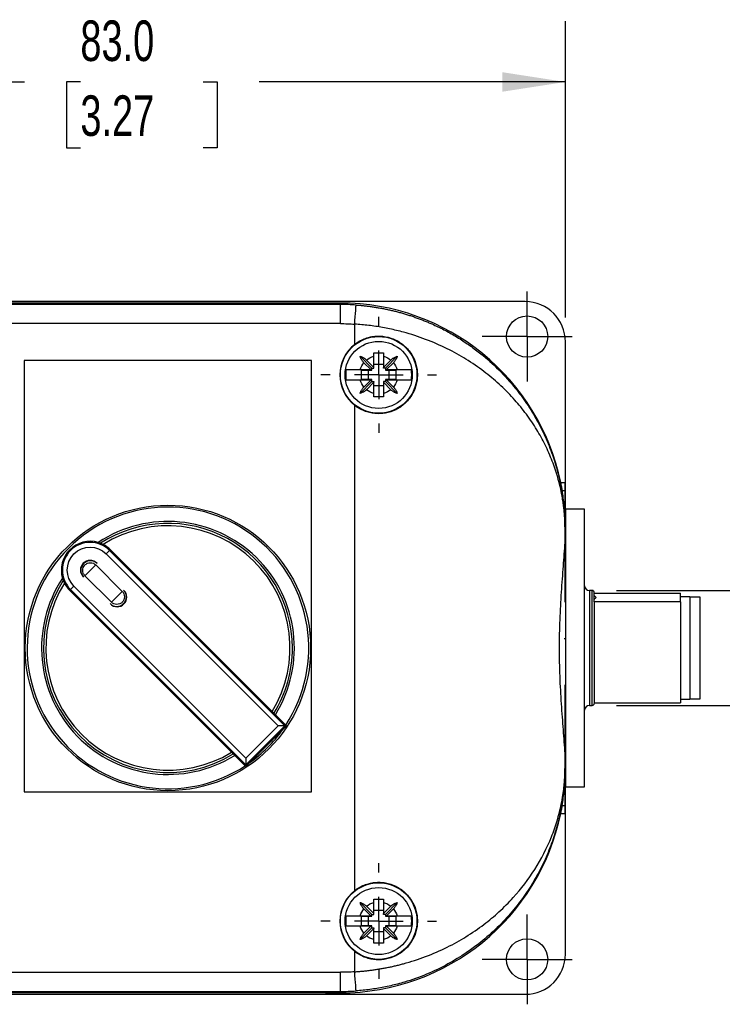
# Model space of a CAD drawing. Header units: millimetres. Extents: x 13 to 546, y 13 to 419.
# Tile 3 of 9: x 85 to 158, y 129 to 232. Entities that reach past the tile are written whole.
import ezdxf

# ---------------------------------------------------------------- set-up
doc = ezdxf.new("R2010")
doc.units = ezdxf.units.MM
doc.header["$LTSCALE"] = 2
doc.linetypes.add('SLD-Center', pattern=[19.05, 15.24, -1.27, 1.27, -1.27])
doc.linetypes.add('SLD-Solid', pattern=[0])
doc.layers.add('CENTER', color=40, linetype='SLD-Center')
doc.layers.add('DIMENSIONS', color=140, linetype='SLD-Solid', lineweight=25)
doc.styles.add('SLDTEXTSTYLE0', font='TXT', dxfattribs={"width": 0.7})
doc.dimstyles.new('SLDDIMSTYLE0', dxfattribs={"dimtxt": 4.316016, "dimasz": 6.604, "dimexe": 0, "dimexo": 0.0625, "dimgap": 1.079004, "dimtad": 0, "dimtih": 1, "dimtoh": 1, "dimrnd": 1e-09, "dimzin": 4, "dimdsep": 46, "dimtxsty": 'SLDTEXTSTYLE0', "dimsah": 1, "dimcen": 0.09, "dimadec": 0, "dimazin": 1, "dimtfac": 1, "dimtofl": 0, "dimtmove": 0, "dimatfit": 3, "dimfxl": 0, "dimfrac": 2, "dimtolj": 1, "dimtzin": 12, "dimarcsym": 0})
doc.dimstyles.new('SLDDIMSTYLE2', dxfattribs={"dimtxt": 4.316016, "dimasz": 6.604, "dimexe": 0, "dimexo": 0.0625, "dimgap": 1.079004, "dimtad": 0, "dimtih": 1, "dimtoh": 1, "dimrnd": 1e-09, "dimzin": 12, "dimdsep": 46, "dimtxsty": 'SLDTEXTSTYLE0', "dimsah": 1, "dimcen": 0.09, "dimadec": 0, "dimazin": 3, "dimtfac": 1, "dimtmove": 0, "dimatfit": 0, "dimfxl": 0, "dimfrac": 2, "dimtolj": 1, "dimtzin": 12, "dimarcsym": 0})

# ---------------------------------------------------------------- blocks, each defined once
blk = doc.blocks.new('_D')
at = {"layer": 'DIMENSIONS'}
for p, q in [((58.59, 200.96), (58.59, 231.89)), ((141.59, 200.96), (141.59, 231.89)), ((58.59, 225.54), (85.11, 225.54)), ((90.95, 225.54), (89.51, 225.54)), ((89.51, 225.54), (89.51, 218.68)), ((103.78, 225.54), (105.23, 225.54)), ((105.23, 225.54), (105.23, 218.68)), ((141.59, 225.54), (109.63, 225.54)), ((89.51, 218.68), (90.95, 218.68)), ((105.23, 218.68), (103.78, 218.68))]:
    blk.add_line(p, q, dxfattribs=at)
for points in [[(58.59, 225.54), (65.2, 224.52), (65.2, 226.56)], [(141.59, 225.54), (134.99, 226.56), (134.99, 224.52)]]:
    blk.add_solid(points, dxfattribs=at)
at = {"layer": 'DIMENSIONS', "char_height": 4.233, "attachment_point": 1, "style": 'SLDTEXTSTYLE0'}
for s, insert in [('83.0', (90.95, 231.96)), ('3.27', (90.95, 224.14))]:
    blk.add_mtext(s, dxfattribs=dict(at, insert=insert))
blk = doc.blocks.new('_D_2')
at = {"layer": 'DIMENSIONS'}
for p, q in [((168.26, 172.47), (168.26, 185.17)), ((146.93, 172.47), (174.61, 172.47)), ((146.93, 160.47), (174.61, 160.47)), ((168.26, 144.77), (168.26, 160.47)), ((180.96, 144.77), (168.26, 144.77))]:
    blk.add_line(p, q, dxfattribs=at)
for points in [[(168.26, 172.47), (169.28, 179.08), (167.24, 179.08)], [(168.26, 160.47), (167.24, 153.87), (169.28, 153.87)]]:
    blk.add_solid(points, dxfattribs=at)
at = {"layer": 'DIMENSIONS', "char_height": 4.233, "attachment_point": 1, "style": 'SLDTEXTSTYLE0'}
for s, insert in [('M12-1.0', (183.86, 150.23)), ('THREAD', (184.01, 143.37))]:
    blk.add_mtext(s, dxfattribs=dict(at, insert=insert))
blk = doc.blocks.new('SW_CENTERMARKSYMBOL_0')
at = {"layer": 'CENTER', "color": 0}
for p, q in [((0, 2.54), (0, 4.69)), ((0, 0), (0, 2.54)), ((-2.54, 0), (-4.69, 0)), ((0, 0), (-2.54, 0)), ((0, 0), (0, -2.54)), ((0, 0), (2.54, 0)), ((2.54, 0), (4.69, 0)), ((0, -2.54), (0, -4.69))]:
    blk.add_line(p, q, dxfattribs=at)
blk = doc.blocks.new('SW_CENTERMARKSYMBOL_3')
at = {"layer": 'CENTER', "color": 0}
for p, q in [((0, 2.54), (0, 4.69)), ((0, 0), (0, 2.54)), ((-2.54, 0), (-4.69, 0)), ((0, 0), (-2.54, 0)), ((0, 0), (0, -2.54)), ((0, 0), (2.54, 0)), ((2.54, 0), (4.69, 0)), ((0, -2.54), (0, -4.69))]:
    blk.add_line(p, q, dxfattribs=at)
blk = doc.blocks.new('SW_CENTERMARKSYMBOL_5')
at = {"layer": 'CENTER', "color": 0}
for p, q in [((0, 5.08), (0, 6.04)), ((0, 0), (0, 2.54)), ((-5.08, 0), (-6.04, 0)), ((0, 0), (-2.54, 0)), ((0, 0), (0, -2.54)), ((0, 0), (2.54, 0)), ((5.08, 0), (6.04, 0)), ((0, -5.08), (0, -6.04))]:
    blk.add_line(p, q, dxfattribs=at)
blk = doc.blocks.new('SW_CENTERMARKSYMBOL_6')
at = {"layer": 'CENTER', "color": 0}
for p, q in [((0, 5.08), (0, 6.04)), ((0, 0), (0, 2.54)), ((-5.08, 0), (-6.04, 0)), ((0, 0), (-2.54, 0)), ((0, 0), (0, -2.54)), ((0, 0), (2.54, 0)), ((5.08, 0), (6.04, 0)), ((0, -5.08), (0, -6.04))]:
    blk.add_line(p, q, dxfattribs=at)

msp = doc.modelspace()

# ---------------------------------------------------------------- linework, layer by layer
for p, q in [((89.093, 202.618), (62.793, 202.618)), ((116.531, 202.471), (83.654, 202.471)), ((89.093, 202.616), (89.093, 202.618)), ((111.093, 202.616), (89.093, 202.616)), ((111.093, 202.618), (111.093, 202.616)), ((137.393, 202.618), (111.093, 202.618)), ((117.353, 202.471), (116.531, 202.471)), ((116.531, 202.471), (116.531, 202.468)), ((117.353, 202.471), (118.093, 202.471)), ((118.093, 202.471), (117.353, 202.471)), ((118.093, 202.32), (118.093, 202.471)), ((118.093, 202.32), (82.093, 202.32)), ((118.093, 200.32), (118.093, 202.32)), ((118.093, 200.32), (82.093, 200.32)), ((119.593, 198.157), (119.593, 200.267)), ((141.593, 181.342), (141.593, 198.418)), ((85.093, 196.471), (85.093, 151.471)), ((115.093, 196.471), (85.093, 196.471)), ((115.093, 151.471), (115.093, 196.471)), ((121.393, 195.671), (120.156, 196.908)), ((120.823, 196.516), (121.593, 195.746)), ((121.593, 195.746), (121.593, 196.908)), ((122.593, 196.908), (122.593, 195.746)), ((122.593, 195.746), (123.363, 196.516)), ((122.793, 195.671), (124.029, 196.908)), ((120.17, 195.521), (121.268, 195.521)), ((120.293, 195.471), (121.393, 195.471)), ((120.293, 194.471), (120.293, 195.471)), ((121.268, 195.521), (120.548, 196.241)), ((120.993, 195.471), (120.993, 194.471)), ((121.268, 195.521), (121.393, 195.521)), ((121.393, 195.671), (121.593, 195.671)), ((121.393, 195.521), (121.393, 195.671)), ((121.393, 195.471), (121.393, 195.521)), ((122.593, 196.071), (121.593, 196.071)), ((121.593, 195.671), (121.593, 195.746)), ((122.593, 195.671), (122.593, 195.746)), ((122.793, 195.671), (122.593, 195.671)), ((122.793, 195.671), (122.793, 195.521)), ((122.918, 195.521), (122.793, 195.521)), ((122.793, 195.521), (122.793, 195.471)), ((122.793, 195.471), (123.892, 195.471)), ((123.638, 196.241), (122.918, 195.521)), ((122.918, 195.521), (124.016, 195.521)), ((123.193, 194.471), (123.193, 195.471)), ((123.892, 195.471), (123.892, 194.471)), ((121.393, 194.271), (120.156, 193.035)), ((121.268, 194.421), (120.17, 194.421)), ((121.393, 194.471), (120.293, 194.471)), ((120.548, 193.701), (121.268, 194.421)), ((121.268, 194.421), (121.393, 194.421)), ((121.393, 194.421), (121.393, 194.471)), ((121.393, 194.271), (121.393, 194.421)), ((121.393, 194.271), (121.593, 194.271)), ((121.593, 194.271), (121.593, 194.196)), ((122.593, 194.271), (122.593, 194.196)), ((122.793, 194.271), (122.593, 194.271)), ((123.892, 194.471), (122.793, 194.471)), ((122.793, 194.471), (122.793, 194.421)), ((122.918, 194.421), (122.793, 194.421)), ((122.793, 194.421), (122.793, 194.271)), ((122.793, 194.271), (124.029, 193.035)), ((122.918, 194.421), (123.638, 193.701)), ((124.016, 194.421), (122.918, 194.421)), ((121.593, 194.196), (120.823, 193.426)), ((121.593, 193.035), (121.593, 194.196)), ((121.593, 193.871), (122.593, 193.871)), ((123.363, 193.426), (122.593, 194.196)), ((122.593, 194.196), (122.593, 193.035)), ((119.593, 141.157), (119.593, 191.786)), ((141.106, 183.732), (141.559, 183.732)), ((141.257, 182.91), (141.558, 182.91)), ((141.559, 178.971), (141.559, 183.732)), ((141.559, 181.342), (141.593, 181.342)), ((141.593, 180.971), (141.593, 181.342)), ((143.593, 180.971), (141.593, 180.971)), ((141.593, 180.971), (141.593, 164.02)), ((143.593, 164.02), (143.593, 180.971)), ((141.546, 177.489), (141.546, 178.971)), ((141.55, 178.971), (141.546, 178.971)), ((141.55, 178.971), (141.557, 178.971)), ((141.55, 177.641), (141.55, 178.971)), ((141.593, 178.928), (141.558, 178.928)), ((141.546, 171.247), (141.546, 177.489)), ((93.646, 176.287), (93.999, 176.641)), ((93.646, 176.287), (111.593, 158.339)), ((93.999, 176.641), (94.082, 176.724)), ((93.999, 176.641), (112.301, 158.339)), ((110.977, 159.83), (94.082, 176.724)), ((92.562, 175.133), (91.431, 174.002)), ((92.562, 175.133), (95.32, 172.376)), ((92.668, 175.31), (92.704, 175.275)), ((91.289, 173.86), (91.254, 173.896)), ((94.189, 171.244), (91.431, 174.002)), ((89.923, 172.565), (90.277, 172.919)), ((108.225, 154.971), (90.277, 172.919)), ((89.84, 172.482), (89.923, 172.565)), ((89.84, 172.482), (106.734, 155.587)), ((108.225, 154.264), (89.923, 172.565)), ((94.189, 171.244), (95.32, 172.376)), ((95.461, 172.517), (95.497, 172.482)), ((144.393, 172.471), (144.093, 172.471)), ((144.093, 172.471), (144.093, 160.471)), ((144.393, 160.471), (144.393, 172.471)), ((144.593, 172.203), (153.593, 172.203)), ((153.593, 171.744), (153.593, 172.203)), ((154.593, 171.821), (153.593, 171.821)), ((153.593, 171.285), (153.593, 171.744)), ((154.593, 171.821), (154.593, 161.121)), ((155.643, 171.771), (154.593, 171.771)), ((155.643, 161.171), (155.643, 171.771)), ((94.082, 171.067), (94.047, 171.103)), ((144.593, 171.285), (144.593, 171.366)), ((144.593, 171.285), (144.593, 160.739)), ((153.593, 171.285), (144.593, 171.285)), ((153.593, 171.285), (153.593, 160.739)), ((141.476, 167.467), (141.593, 167.467)), ((141.593, 164.02), (141.593, 151.971)), ((143.593, 151.971), (143.593, 164.02)), ((141.546, 155.453), (141.546, 162.63)), ((141.593, 161.013), (141.547, 161.013)), ((144.093, 160.471), (144.393, 160.471)), ((144.593, 160.739), (153.593, 160.739)), ((153.593, 161.121), (154.593, 161.121)), ((154.593, 161.171), (155.643, 161.171)), ((110.977, 159.83), (111.304, 159.503)), ((112.39, 158.417), (111.304, 159.503)), ((111.593, 158.339), (108.225, 154.971)), ((108.225, 154.264), (112.301, 158.339)), ((112.301, 158.339), (111.593, 158.339)), ((112.467, 158.339), (112.055, 157.927)), ((112.301, 158.339), (112.467, 158.339)), ((112.467, 158.339), (112.39, 158.417)), ((112.055, 157.927), (108.637, 154.509)), ((107.061, 155.26), (106.734, 155.587)), ((107.061, 155.26), (108.147, 154.174)), ((141.546, 153.971), (141.546, 155.453)), ((141.55, 153.971), (141.55, 155.302)), ((108.147, 154.174), (108.225, 154.097)), ((108.225, 154.971), (108.225, 154.264)), ((108.637, 154.509), (108.225, 154.097)), ((108.225, 154.097), (108.225, 154.264)), ((141.546, 153.971), (141.55, 153.971)), ((141.55, 153.971), (141.557, 153.971)), ((141.559, 149.211), (141.559, 153.946)), ((141.559, 152.908), (141.593, 152.908)), ((85.093, 151.471), (115.093, 151.471)), ((141.559, 151.601), (141.593, 151.601)), ((141.593, 151.971), (143.593, 151.971)), ((141.593, 151.601), (141.593, 151.971)), ((141.593, 134.524), (141.593, 151.601)), ((141.257, 150.033), (141.558, 150.033)), ((141.106, 149.211), (141.559, 149.211)), ((121.393, 138.671), (120.156, 139.908)), ((121.593, 138.746), (121.593, 139.908)), ((122.593, 139.908), (122.593, 138.746)), ((122.793, 138.671), (124.029, 139.908)), ((121.268, 138.521), (120.548, 139.241)), ((120.823, 139.516), (121.593, 138.746)), ((122.593, 139.071), (121.593, 139.071)), ((121.593, 138.671), (121.593, 138.746)), ((122.593, 138.746), (123.363, 139.516)), ((122.593, 138.671), (122.593, 138.746)), ((123.638, 139.241), (122.918, 138.521)), ((120.17, 138.521), (121.268, 138.521)), ((120.293, 138.471), (121.393, 138.471)), ((120.293, 137.471), (120.293, 138.471)), ((120.993, 138.471), (120.993, 137.471)), ((121.268, 138.521), (121.393, 138.521)), ((121.393, 138.671), (121.593, 138.671)), ((121.393, 138.521), (121.393, 138.671)), ((121.393, 138.471), (121.393, 138.521)), ((122.793, 138.671), (122.593, 138.671)), ((122.793, 138.671), (122.793, 138.521)), ((122.918, 138.521), (122.793, 138.521)), ((122.793, 138.521), (122.793, 138.471)), ((122.793, 138.471), (123.892, 138.471)), ((122.918, 138.521), (124.016, 138.521)), ((123.193, 137.471), (123.193, 138.471)), ((123.892, 138.471), (123.892, 137.471)), ((121.393, 137.271), (120.156, 136.035)), ((121.268, 137.421), (120.17, 137.421)), ((121.393, 137.471), (120.293, 137.471)), ((120.548, 136.701), (121.268, 137.421)), ((121.593, 137.196), (120.823, 136.426)), ((121.268, 137.421), (121.393, 137.421)), ((121.393, 137.421), (121.393, 137.471)), ((121.393, 137.271), (121.393, 137.421)), ((121.393, 137.271), (121.593, 137.271)), ((121.593, 137.271), (121.593, 137.196)), ((121.593, 136.035), (121.593, 137.196)), ((121.593, 136.871), (122.593, 136.871)), ((122.593, 137.271), (122.593, 137.196)), ((122.793, 137.271), (122.593, 137.271)), ((123.363, 136.426), (122.593, 137.196)), ((122.593, 137.196), (122.593, 136.035)), ((123.892, 137.471), (122.793, 137.471)), ((122.793, 137.471), (122.793, 137.421)), ((122.918, 137.421), (122.793, 137.421)), ((122.793, 137.421), (122.793, 137.271)), ((122.793, 137.271), (124.029, 136.035)), ((122.918, 137.421), (123.638, 136.701)), ((124.016, 137.421), (122.918, 137.421)), ((119.593, 132.675), (119.593, 134.786)), ((82.093, 132.623), (118.093, 132.623)), ((118.093, 130.623), (118.093, 132.623)), ((82.093, 130.623), (118.093, 130.623)), ((118.093, 130.471), (118.093, 130.623)), ((62.793, 130.324), (89.093, 130.324)), ((116.531, 130.471), (83.654, 130.471)), ((89.093, 130.327), (111.093, 130.327)), ((89.093, 130.324), (89.093, 130.327)), ((111.093, 130.327), (111.093, 130.324)), ((111.093, 130.324), (137.393, 130.324)), ((116.531, 130.474), (116.531, 130.471)), ((117.353, 130.471), (116.531, 130.471)), ((118.093, 130.471), (117.353, 130.471)), ((117.353, 130.471), (118.093, 130.471))]:
    msp.add_line(p, q)
for centre, radius in [((137.593, 198.971), 2.15), ((122.093, 194.971), 4), ((122.093, 194.971), 3.5), ((100.093, 166.471), 14.898), ((122.093, 137.971), 4), ((122.093, 137.971), 3.5), ((137.593, 133.971), 2.15)]:
    msp.add_circle(centre, radius)
for centre, radius, start, end in [((118.093, 178.971), 23.5, 11.6872, 90), ((118.093, 178.971), 23.5, 11.6872, 90), ((118.093, 178.971), 23.349, 85.97097, 90), ((122.093, 194.971), 4.049, 128.12415, 231.87585), ((100.093, 166.471), 14.7, 326.77574, 303.22426), ((100.093, 166.471), 13.2, 328.13656, 123.48568), ((100.093, 166.471), 13, 0, 122.8024), ((100.093, 166.471), 12.75, 328.60896, 122.06834), ((91.961, 174.603), 3, 73.56242, 196.43758), ((91.961, 174.603), 2.882, 45, 225), ((91.961, 174.603), 3, 62.99155, 73.56242), ((91.961, 174.603), 3, 45, 62.99155), ((91.961, 174.603), 1, 45, 225), ((91.996, 174.568), 1, 45, 225), ((100.093, 166.471), 13.2, 146.51432, 301.86344), ((91.961, 174.603), 3, 196.43758, 207.00845), ((100.093, 166.471), 13, 147.1976, 301.65764), ((100.093, 166.471), 12.75, 147.93166, 301.39104), ((91.961, 174.603), 3, 207.00845, 225), ((144.093, 172.971), 0.5, 180, 270), ((94.754, 171.81), 1, 225, 45), ((94.79, 171.775), 1, 225, 45), ((144.393, 172.271), 0.2, 0, 90), ((100.093, 166.471), 13, 328.34236, 0), ((144.093, 159.971), 0.5, 90, 180), ((144.393, 160.671), 0.2, 270, 0), ((100.093, 166.471), 14.7, 305.5379, 324.4621), ((118.093, 153.971), 23.5, 270, 348.3128), ((118.093, 153.971), 23.5, 270, 348.3128), ((122.093, 137.971), 4.049, 128.12415, 231.87585), ((118.093, 153.971), 23.349, 270, 274.02903)]:
    msp.add_arc(centre, radius, start, end)
for centre, major_axis, ratio, start_param, end_param in [((100.093, 202.511), (18, 0), 0.0058178, 3.561206, 5.8635719), ((117.353, 202.466), (0.9, 0), 0.0058178, 1.5707963, 2.7219795), ((137.393, 198.418), (0, 4.2), 0.9999831, 4.712389, 6.2831853), ((141.57, 166.471), (0, 18), 0.0016746, 0.4196134, 0.7433818), ((141.557, 183.732), (0, 0.9), 0.0016746, 3.561206, 4.712389), ((141.632, 166.471), (0, 18), 0.0058178, 0.8031488, 0.9013663), ((141.632, 166.471), (0, 18), 0.0058178, 2.2402264, 2.3384438), ((141.57, 166.471), (0, 18), 0.0016746, 2.3982109, 2.7219793), ((141.557, 149.211), (0, 0.9), 0.0016746, 4.712389, 5.8635719), ((137.393, 134.524), (0, -4.2), 0.9999831, 0, 1.5707963), ((100.093, 130.432), (18, 0), 0.0058178, 0.4196134, 2.7219793), ((117.353, 130.476), (0.9, 0), 0.0058178, 3.561206, 4.712389)]:
    msp.add_ellipse(centre, major_axis=major_axis, ratio=ratio, start_param=start_param, end_param=end_param)
for points, knots in [([(119.593, 200.267), (119.63, 200.794), (119.666, 201.3), (119.718, 202.048), (119.733, 202.259), (119.733, 202.262)], [0, 0, 0, 0, 0.5, 0.5, 1, 1, 1, 1]), ([(119.733, 202.262), (119.874, 202.252), (120.156, 202.23), (120.578, 202.189), (121.001, 202.14), (121.423, 202.083), (121.845, 202.018), (122.267, 201.946), (122.688, 201.866), (123.109, 201.777), (123.529, 201.681), (123.948, 201.578), (124.365, 201.466), (124.782, 201.346), (125.197, 201.218), (125.61, 201.083), (126.022, 200.939), (126.432, 200.787), (126.839, 200.628), (127.245, 200.461), (127.942, 200.158), (128.92, 199.686), (130.15, 198.999), (131.352, 198.229), (132.816, 197.16), (134.489, 195.703), (136.101, 193.954), (137.447, 192.171), (138.503, 190.483), (139.422, 188.697), (140.035, 187.21), (140.463, 185.955), (140.77, 184.915), (141.016, 183.896), (141.169, 183.11), (141.264, 182.554), (141.335, 182.083), (141.401, 181.556), (141.452, 181.065), (141.491, 180.605), (141.516, 180.203), (141.531, 179.886), (141.54, 179.64), (141.546, 179.407), (141.55, 179.185), (141.55, 179.041), (141.55, 178.971)], [0, 0, 0, 0, 0.0104363, 0.0208978, 0.0313876, 0.041909, 0.0524653, 0.0630595, 0.0736949, 0.0843745, 0.0951014, 0.1058787, 0.1167094, 0.1275963, 0.1385424, 0.1495506, 0.1606236, 0.1717642, 0.1829752, 0.1942591, 0.2056186, 0.2418948, 0.27925, 0.3177525, 0.3574647, 0.4287469, 0.5052718, 0.5650711, 0.6292074, 0.6877361, 0.752687, 0.7816686, 0.814436, 0.8566383, 0.8822671, 0.8913158, 0.9107891, 0.9274791, 0.9413889, 0.9566354, 0.9694718, 0.9766833, 0.9832849, 0.9893257, 0.9948699, 1, 1, 1, 1]), ([(141.546, 178.971), (141.546, 179.001), (141.546, 179.063), (141.545, 179.156), (141.544, 179.251), (141.542, 179.348), (141.54, 179.447), (141.535, 179.6), (141.527, 179.812), (141.51, 180.135), (141.48, 180.543), (141.432, 181.031), (141.365, 181.568), (141.274, 182.158), (141.145, 182.849), (140.965, 183.638), (140.653, 184.774), (140.155, 186.204), (139.406, 187.854), (138.485, 189.487), (137.415, 191.042), (136.145, 192.57), (134.718, 193.999), (133.073, 195.371), (131.268, 196.614), (129.235, 197.745), (127.051, 198.699), (125.24, 199.286), (123.963, 199.611), (123.239, 199.774), (122.512, 199.915), (121.784, 200.036), (121.054, 200.135), (120.324, 200.214), (119.836, 200.25), (119.593, 200.267)], [0, 0, 0, 0, 0.0022411, 0.0045496, 0.0069396, 0.0094238, 0.0120135, 0.0147188, 0.0217029, 0.0297163, 0.0435261, 0.0601247, 0.0779915, 0.0984366, 0.1214672, 0.1511243, 0.1829747, 0.2445667, 0.3082422, 0.3682554, 0.432194, 0.4925192, 0.556774, 0.6175927, 0.6823191, 0.743825, 0.8088622, 0.8712775, 0.8900495, 0.908671, 0.9271552, 0.9455161, 0.9637676, 0.9819241, 1, 1, 1, 1]), ([(119.593, 198.157), (119.895, 198.394), (120.222, 198.583), (120.751, 198.796), (120.934, 198.856), (121.302, 198.947), (121.487, 198.979), (121.862, 199.018), (122.053, 199.024), (122.432, 199.01), (122.618, 198.99), (123.171, 198.891), (123.535, 198.771), (124.037, 198.526), (124.198, 198.432), (124.507, 198.223), (124.657, 198.107), (125.074, 197.732), (125.314, 197.447), (125.718, 196.805), (125.871, 196.462), (126.029, 195.917), (126.07, 195.728), (126.123, 195.353), (126.136, 195.164), (126.137, 194.786), (126.123, 194.595), (126.07, 194.217), (126.031, 194.032), (125.874, 193.488), (125.717, 193.137), (125.418, 192.661), (125.308, 192.51), (125.067, 192.222), (124.935, 192.086), (124.518, 191.711), (124.208, 191.501), (123.532, 191.17), (123.178, 191.054), (122.622, 190.953), (122.432, 190.933), (122.056, 190.918), (121.868, 190.924), (121.493, 190.962), (121.305, 190.995), (120.935, 191.086), (120.755, 191.145), (120.229, 191.356), (119.895, 191.549), (119.593, 191.786)], [0, 0, 0, 0, 0.0625, 0.0625, 0.09375, 0.09375, 0.125, 0.125, 0.15625, 0.15625, 0.1875, 0.1875, 0.25, 0.25, 0.28125, 0.28125, 0.3125, 0.3125, 0.375, 0.375, 0.4375, 0.4375, 0.46875, 0.46875, 0.5, 0.5, 0.53125, 0.53125, 0.5625, 0.5625, 0.625, 0.625, 0.65625, 0.65625, 0.6875, 0.6875, 0.75, 0.75, 0.8125, 0.8125, 0.84375, 0.84375, 0.875, 0.875, 0.90625, 0.90625, 0.9375, 0.9375, 1, 1, 1, 1]), ([(120.156, 196.908), (120.189, 196.898), (120.254, 196.878), (120.348, 196.841), (120.443, 196.796), (120.539, 196.741), (120.641, 196.672), (120.737, 196.598), (120.796, 196.542), (120.823, 196.516)], [0, 0, 0, 0, 0.14135479, 0.27503763, 0.40141068, 0.54892215, 0.70071355, 0.86172938, 1, 1, 1, 1]), ([(120.548, 196.241), (120.532, 196.258), (120.498, 196.293), (120.448, 196.352), (120.391, 196.425), (120.332, 196.511), (120.267, 196.621), (120.204, 196.754), (120.173, 196.854), (120.156, 196.908)], [0, 0, 0, 0, 0.0855881, 0.1804197, 0.2847348, 0.429237, 0.5716383, 0.7731143, 1, 1, 1, 1]), ([(121.593, 197.265), (121.677, 197.266), (121.844, 197.269), (122.093, 197.269), (122.342, 197.269), (122.509, 197.266), (122.593, 197.265)], [0, 0, 0, 0, 0.2525997, 0.5, 0.7474003, 1, 1, 1, 1]), ([(121.593, 196.908), (121.593, 196.946), (121.593, 197.025), (121.593, 197.144), (121.593, 197.224), (121.593, 197.265)], [0, 0, 0, 0, 0.320324, 0.6536711, 1, 1, 1, 1]), ([(122.593, 197.265), (122.593, 197.224), (122.593, 197.144), (122.593, 197.025), (122.593, 196.946), (122.593, 196.908)], [0, 0, 0, 0, 0.3463289, 0.679676, 1, 1, 1, 1]), ([(123.363, 196.516), (123.38, 196.532), (123.415, 196.566), (123.473, 196.616), (123.546, 196.673), (123.632, 196.732), (123.743, 196.797), (123.876, 196.86), (123.976, 196.891), (124.029, 196.908)], [0, 0, 0, 0, 0.0855881, 0.1804197, 0.2847348, 0.429237, 0.5716383, 0.7731143, 1, 1, 1, 1]), ([(124.029, 196.908), (124.019, 196.875), (124, 196.81), (123.962, 196.716), (123.918, 196.622), (123.863, 196.525), (123.794, 196.423), (123.719, 196.327), (123.664, 196.268), (123.638, 196.241)], [0, 0, 0, 0, 0.1413548, 0.2750376, 0.4014107, 0.5489222, 0.7007136, 0.8617294, 1, 1, 1, 1]), ([(118.691, 195.521), (118.683, 195.46), (118.665, 195.339), (118.65, 195.155), (118.648, 195.033), (118.647, 194.971)], [0, 0, 0, 0, 0.3334924, 0.6665076, 1, 1, 1, 1]), ([(118.691, 195.521), (118.703, 195.521), (118.727, 195.521), (118.774, 195.521), (118.827, 195.521), (118.887, 195.521), (118.953, 195.521), (119.024, 195.521), (119.1, 195.521), (119.178, 195.521), (119.26, 195.521), (119.343, 195.521), (119.428, 195.522), (119.513, 195.522), (119.599, 195.522), (119.684, 195.522), (119.769, 195.522), (119.852, 195.521), (119.935, 195.521), (120.015, 195.521), (120.093, 195.521), (120.145, 195.521), (120.17, 195.521)], [0, 0, 0, 0, 0.0616545, 0.1220566, 0.1812143, 0.239135, 0.295825, 0.3512897, 0.4055334, 0.4585593, 0.5103697, 0.5609658, 0.6103481, 0.6585164, 0.7054699, 0.7512072, 0.7957269, 0.8390271, 0.8811061, 0.9219621, 0.9615938, 1, 1, 1, 1]), ([(124.016, 195.521), (124.058, 195.521), (124.146, 195.521), (124.28, 195.521), (124.419, 195.522), (124.56, 195.522), (124.703, 195.522), (124.845, 195.521), (124.983, 195.521), (125.114, 195.521), (125.235, 195.521), (125.342, 195.521), (125.433, 195.521), (125.474, 195.521), (125.494, 195.521)], [0, 0, 0, 0, 0.0647019, 0.1328049, 0.204302, 0.2791849, 0.3574456, 0.4390781, 0.52408, 0.6124546, 0.704212, 0.7993701, 0.897955, 1, 1, 1, 1]), ([(125.494, 194.421), (125.503, 194.482), (125.521, 194.604), (125.535, 194.788), (125.541, 194.971), (125.535, 195.155), (125.521, 195.338), (125.503, 195.46), (125.494, 195.521)], [0, 0, 0, 0, 0.167466, 0.3339736, 0.5, 0.6660264, 0.832534, 1, 1, 1, 1]), ([(118.647, 194.971), (118.648, 194.91), (118.65, 194.787), (118.665, 194.603), (118.683, 194.482), (118.691, 194.421)], [0, 0, 0, 0, 0.3334924, 0.6665076, 1, 1, 1, 1]), ([(120.17, 194.421), (120.127, 194.421), (120.04, 194.421), (119.906, 194.421), (119.767, 194.421), (119.626, 194.421), (119.483, 194.421), (119.341, 194.421), (119.203, 194.421), (119.072, 194.421), (118.951, 194.421), (118.844, 194.421), (118.753, 194.421), (118.712, 194.421), (118.691, 194.421)], [0, 0, 0, 0, 0.0647019, 0.1328049, 0.204302, 0.2791849, 0.3574456, 0.4390781, 0.52408, 0.6124546, 0.704212, 0.7993701, 0.897955, 1, 1, 1, 1]), ([(125.494, 194.421), (125.482, 194.421), (125.459, 194.421), (125.412, 194.421), (125.359, 194.421), (125.298, 194.421), (125.232, 194.421), (125.161, 194.421), (125.086, 194.421), (125.007, 194.421), (124.926, 194.421), (124.843, 194.421), (124.758, 194.421), (124.673, 194.421), (124.587, 194.421), (124.501, 194.421), (124.417, 194.421), (124.333, 194.421), (124.251, 194.421), (124.171, 194.421), (124.093, 194.421), (124.041, 194.421), (124.016, 194.421)], [0, 0, 0, 0, 0.0616545, 0.1220566, 0.1812143, 0.239135, 0.295825, 0.3512897, 0.4055334, 0.4585593, 0.5103697, 0.5609658, 0.6103481, 0.6585164, 0.7054699, 0.7512072, 0.7957269, 0.8390271, 0.8811061, 0.9219621, 0.9615938, 1, 1, 1, 1]), ([(120.156, 193.035), (120.166, 193.068), (120.186, 193.132), (120.223, 193.226), (120.268, 193.321), (120.323, 193.418), (120.392, 193.519), (120.466, 193.615), (120.522, 193.674), (120.548, 193.701)], [0, 0, 0, 0, 0.1413548, 0.2750376, 0.4014107, 0.5489222, 0.7007136, 0.8617294, 1, 1, 1, 1]), ([(120.823, 193.426), (120.806, 193.41), (120.771, 193.376), (120.712, 193.326), (120.639, 193.27), (120.554, 193.211), (120.443, 193.146), (120.31, 193.083), (120.21, 193.051), (120.156, 193.035)], [0, 0, 0, 0, 0.0855881, 0.1804197, 0.2847348, 0.429237, 0.5716383, 0.7731143, 1, 1, 1, 1]), ([(124.029, 193.035), (123.996, 193.045), (123.932, 193.064), (123.838, 193.102), (123.743, 193.146), (123.646, 193.201), (123.545, 193.27), (123.449, 193.345), (123.39, 193.4), (123.363, 193.426)], [0, 0, 0, 0, 0.1413548, 0.2750376, 0.4014107, 0.5489222, 0.7007136, 0.8617294, 1, 1, 1, 1]), ([(123.638, 193.701), (123.654, 193.685), (123.688, 193.649), (123.738, 193.591), (123.794, 193.518), (123.854, 193.432), (123.918, 193.321), (123.981, 193.189), (124.013, 193.088), (124.029, 193.035)], [0, 0, 0, 0, 0.0855881, 0.1804197, 0.2847348, 0.429237, 0.5716383, 0.7731143, 1, 1, 1, 1]), ([(121.593, 192.678), (121.593, 192.719), (121.593, 192.798), (121.593, 192.918), (121.593, 192.996), (121.593, 193.035)], [0, 0, 0, 0, 0.3463289, 0.679676, 1, 1, 1, 1]), ([(122.593, 192.678), (122.509, 192.676), (122.342, 192.674), (122.093, 192.673), (121.844, 192.674), (121.677, 192.676), (121.593, 192.678)], [0, 0, 0, 0, 0.2525997, 0.5, 0.7474003, 1, 1, 1, 1]), ([(122.593, 193.035), (122.593, 192.996), (122.593, 192.918), (122.593, 192.798), (122.593, 192.719), (122.593, 192.678)], [0, 0, 0, 0, 0.320324, 0.6536711, 1, 1, 1, 1]), ([(141.257, 182.91), (141.246, 182.981), (141.227, 183.099), (141.174, 183.388), (141.141, 183.559), (141.106, 183.732)], [0, 0, 0, 0, 0.5, 0.5, 1, 1, 1, 1]), ([(141.557, 178.971), (141.562, 179.811), (141.523, 180.556), (141.408, 181.868), (141.332, 182.436), (141.257, 182.91)], [0, 0, 0, 0, 0.5, 0.5, 1, 1, 1, 1]), ([(141.573, 180.524), (141.575, 180.588), (141.581, 180.925), (141.588, 181.156), (141.593, 181.342)], [0, 0, 0, 0, 0.1921849, 1, 1, 1, 1]), ([(90.277, 172.919), (89.347, 173.848), (89.347, 175.358), (91.206, 177.217), (92.716, 177.217), (93.646, 176.287)], [0, 0, 0, 0, 0.5, 0.5, 1, 1, 1, 1]), ([(141.546, 155.453), (141.506, 156.242), (141.446, 157.07), (141.316, 158.8), (141.245, 159.702), (141.151, 161.115), (141.121, 161.591), (141.069, 162.548), (141.046, 163.03), (140.99, 164.485), (140.97, 165.468), (140.969, 166.962), (140.974, 167.461), (140.994, 168.447), (141.009, 168.936), (141.065, 170.392), (141.119, 171.348), (141.213, 172.759), (141.247, 173.223), (141.314, 174.129), (141.348, 174.572), (141.446, 175.872), (141.506, 176.7), (141.546, 177.489)], [0, 0, 0, 0, 0.125, 0.125, 0.25, 0.25, 0.3125, 0.3125, 0.375, 0.375, 0.5, 0.5, 0.5625, 0.5625, 0.625, 0.625, 0.75, 0.75, 0.8125, 0.8125, 0.875, 0.875, 1, 1, 1, 1]), ([(141.546, 155.453), (141.506, 156.242), (141.446, 157.07), (141.316, 158.8), (141.245, 159.702), (141.151, 161.115), (141.121, 161.591), (141.069, 162.548), (141.046, 163.03), (140.99, 164.485), (140.97, 165.468), (140.969, 166.962), (140.974, 167.461), (140.994, 168.447), (141.009, 168.936), (141.065, 170.392), (141.119, 171.348), (141.213, 172.759), (141.247, 173.223), (141.314, 174.129), (141.348, 174.572), (141.446, 175.872), (141.506, 176.7), (141.546, 177.489)], [0, 0, 0, 0, 0.125, 0.125, 0.25, 0.25, 0.3125, 0.3125, 0.375, 0.375, 0.5, 0.5, 0.5625, 0.5625, 0.625, 0.625, 0.75, 0.75, 0.8125, 0.8125, 0.875, 0.875, 1, 1, 1, 1]), ([(91.431, 174.002), (91.356, 174.077), (91.297, 174.165), (91.217, 174.358), (91.196, 174.463), (91.196, 174.776), (91.283, 174.985), (91.504, 175.207), (91.593, 175.266), (91.786, 175.347), (91.89, 175.368), (92.207, 175.368), (92.413, 175.283), (92.562, 175.133)], [0, 0, 0, 0, 0.125, 0.125, 0.25, 0.25, 0.5, 0.5, 0.625, 0.625, 0.75, 0.75, 1, 1, 1, 1]), ([(95.32, 172.376), (95.395, 172.301), (95.453, 172.213), (95.533, 172.019), (95.554, 171.914), (95.554, 171.601), (95.468, 171.392), (95.247, 171.171), (95.158, 171.111), (94.964, 171.031), (94.86, 171.01), (94.544, 171.01), (94.338, 171.095), (94.189, 171.244)], [0, 0, 0, 0, 0.125, 0.125, 0.25, 0.25, 0.5, 0.5, 0.625, 0.625, 0.75, 0.75, 1, 1, 1, 1]), ([(144.593, 171.366), (144.593, 171.386), (144.593, 171.605), (144.593, 171.936), (144.593, 172.223), (144.593, 172.251), (144.593, 172.265)], [0, 0, 0, 0, 0.0345543, 0.3767653, 0.6996365, 1, 1, 1, 1]), ([(144.593, 171.495), (144.593, 171.537), (144.623, 171.579), (144.698, 171.662), (144.746, 171.703), (144.793, 171.744)], [0, 0, 0, 0, 0.5, 0.5, 1, 1, 1, 1]), ([(144.793, 171.744), (144.792, 171.745), (144.757, 171.776), (144.695, 171.827), (144.655, 171.878), (144.638, 171.899)], [0, 0, 0, 0, 0.01571535, 0.59473036, 1, 1, 1, 1]), ([(119.593, 132.675), (119.735, 132.685), (120.019, 132.705), (120.446, 132.743), (120.872, 132.788), (121.298, 132.84), (121.724, 132.9), (122.149, 132.966), (122.573, 133.04), (122.997, 133.121), (123.419, 133.208), (123.84, 133.303), (124.26, 133.406), (125.333, 133.686), (127.049, 134.243), (129.235, 135.198), (131.268, 136.329), (133.07, 137.567), (134.713, 138.939), (136.584, 140.817), (138.554, 143.405), (139.946, 146.133), (140.652, 148.167), (140.964, 149.305), (141.167, 150.194), (141.322, 151.055), (141.422, 151.813), (141.48, 152.399), (141.509, 152.807), (141.527, 153.131), (141.536, 153.373), (141.542, 153.589), (141.545, 153.783), (141.546, 153.91), (141.546, 153.971)], [0, 0, 0, 0, 0.010558, 0.0211367, 0.0317389, 0.0423676, 0.0530256, 0.0637158, 0.0744408, 0.0852036, 0.0960068, 0.1068532, 0.1177454, 0.1286861, 0.1910142, 0.2562764, 0.3178415, 0.3823375, 0.4429553, 0.5074365, 0.6256772, 0.7552831, 0.8169214, 0.8488479, 0.8784933, 0.9122224, 0.9398628, 0.9564516, 0.9702874, 0.9783056, 0.9852909, 0.9905819, 0.9954529, 1, 1, 1, 1]), ([(141.55, 153.971), (141.55, 153.932), (141.55, 153.853), (141.549, 153.732), (141.547, 153.607), (141.545, 153.478), (141.541, 153.344), (141.537, 153.207), (141.532, 153.065), (141.525, 152.919), (141.511, 152.656), (141.485, 152.256), (141.439, 151.735), (141.374, 151.158), (141.285, 150.513), (141.154, 149.734), (140.972, 148.858), (140.661, 147.615), (140.163, 146.04), (139.417, 144.236), (138.499, 142.452), (137.446, 140.771), (135.734, 138.503), (133.192, 135.943), (129.98, 133.756), (127.146, 132.395), (125.344, 131.752), (124.077, 131.396), (123.358, 131.218), (122.636, 131.064), (121.912, 130.933), (121.187, 130.825), (120.461, 130.738), (119.975, 130.699), (119.733, 130.68)], [0, 0, 0, 0, 0.002874, 0.0058721, 0.0090122, 0.0123098, 0.0157785, 0.0194298, 0.0232735, 0.0273182, 0.0315711, 0.0456974, 0.0626077, 0.0794395, 0.1000064, 0.1243118, 0.155108, 0.1859247, 0.2475266, 0.3130923, 0.3708939, 0.4350469, 0.4950041, 0.6263997, 0.7451341, 0.8102099, 0.8721414, 0.8907932, 0.9092905, 0.9276484, 0.9458823, 0.9640081, 0.9820419, 1, 1, 1, 1]), ([(141.257, 150.033), (141.332, 150.507), (141.408, 151.074), (141.523, 152.386), (141.562, 153.131), (141.557, 153.971)], [0, 0, 0, 0, 0.5, 0.5, 1, 1, 1, 1]), ([(141.593, 151.601), (141.59, 151.716), (141.583, 151.946), (141.575, 152.312), (141.569, 152.637), (141.567, 152.833), (141.565, 152.908)], [0, 0, 0, 0, 0.3511638, 0.7023358, 0.8867225, 1, 1, 1, 1]), ([(141.106, 149.211), (141.141, 149.383), (141.174, 149.553), (141.226, 149.843), (141.246, 149.961), (141.257, 150.033)], [0, 0, 0, 0, 0.5, 0.5, 1, 1, 1, 1]), ([(119.593, 141.157), (119.895, 141.394), (120.222, 141.583), (120.751, 141.796), (120.934, 141.856), (121.302, 141.947), (121.487, 141.979), (121.862, 142.018), (122.053, 142.024), (122.432, 142.01), (122.618, 141.99), (123.171, 141.891), (123.535, 141.771), (124.037, 141.526), (124.198, 141.432), (124.507, 141.223), (124.657, 141.107), (125.074, 140.732), (125.314, 140.447), (125.718, 139.805), (125.871, 139.462), (126.029, 138.917), (126.07, 138.728), (126.123, 138.353), (126.136, 138.164), (126.137, 137.786), (126.123, 137.595), (126.07, 137.217), (126.031, 137.032), (125.874, 136.488), (125.717, 136.137), (125.418, 135.661), (125.308, 135.51), (125.067, 135.222), (124.935, 135.086), (124.518, 134.711), (124.208, 134.501), (123.532, 134.17), (123.178, 134.054), (122.622, 133.953), (122.432, 133.933), (122.056, 133.918), (121.868, 133.924), (121.493, 133.962), (121.305, 133.995), (120.935, 134.086), (120.755, 134.145), (120.229, 134.356), (119.895, 134.549), (119.593, 134.786)], [0, 0, 0, 0, 0.0625, 0.0625, 0.09375, 0.09375, 0.125, 0.125, 0.15625, 0.15625, 0.1875, 0.1875, 0.25, 0.25, 0.28125, 0.28125, 0.3125, 0.3125, 0.375, 0.375, 0.4375, 0.4375, 0.46875, 0.46875, 0.5, 0.5, 0.53125, 0.53125, 0.5625, 0.5625, 0.625, 0.625, 0.65625, 0.65625, 0.6875, 0.6875, 0.75, 0.75, 0.8125, 0.8125, 0.84375, 0.84375, 0.875, 0.875, 0.90625, 0.90625, 0.9375, 0.9375, 1, 1, 1, 1]), ([(120.156, 139.908), (120.189, 139.898), (120.254, 139.878), (120.348, 139.841), (120.443, 139.796), (120.539, 139.741), (120.641, 139.672), (120.737, 139.598), (120.796, 139.542), (120.823, 139.516)], [0, 0, 0, 0, 0.1413548, 0.2750376, 0.4014107, 0.5489222, 0.7007136, 0.8617294, 1, 1, 1, 1]), ([(120.548, 139.241), (120.532, 139.258), (120.498, 139.293), (120.448, 139.352), (120.391, 139.425), (120.332, 139.511), (120.267, 139.621), (120.204, 139.754), (120.173, 139.854), (120.156, 139.908)], [0, 0, 0, 0, 0.0855881, 0.1804197, 0.2847348, 0.429237, 0.5716383, 0.7731143, 1, 1, 1, 1]), ([(121.593, 140.265), (121.677, 140.266), (121.844, 140.269), (122.093, 140.269), (122.342, 140.269), (122.509, 140.266), (122.593, 140.265)], [0, 0, 0, 0, 0.2525997, 0.5, 0.7474003, 1, 1, 1, 1]), ([(121.593, 139.908), (121.593, 139.946), (121.593, 140.025), (121.593, 140.144), (121.593, 140.224), (121.593, 140.265)], [0, 0, 0, 0, 0.32032396, 0.65367108, 1, 1, 1, 1]), ([(122.593, 140.265), (122.593, 140.224), (122.593, 140.144), (122.593, 140.025), (122.593, 139.946), (122.593, 139.908)], [0, 0, 0, 0, 0.34632892, 0.67967604, 1, 1, 1, 1]), ([(123.363, 139.516), (123.38, 139.532), (123.415, 139.566), (123.473, 139.616), (123.546, 139.673), (123.632, 139.732), (123.743, 139.797), (123.876, 139.86), (123.976, 139.891), (124.029, 139.908)], [0, 0, 0, 0, 0.0855881, 0.1804197, 0.2847348, 0.429237, 0.5716383, 0.7731143, 1, 1, 1, 1]), ([(124.029, 139.908), (124.019, 139.875), (124, 139.81), (123.962, 139.716), (123.918, 139.622), (123.863, 139.525), (123.794, 139.423), (123.719, 139.327), (123.664, 139.268), (123.638, 139.241)], [0, 0, 0, 0, 0.1413548, 0.2750376, 0.4014107, 0.5489222, 0.7007136, 0.8617294, 1, 1, 1, 1]), ([(118.691, 138.521), (118.683, 138.46), (118.665, 138.339), (118.65, 138.155), (118.648, 138.033), (118.647, 137.971)], [0, 0, 0, 0, 0.3334924, 0.6665076, 1, 1, 1, 1]), ([(118.647, 137.971), (118.648, 137.91), (118.65, 137.787), (118.665, 137.603), (118.683, 137.482), (118.691, 137.421)], [0, 0, 0, 0, 0.3334924, 0.6665076, 1, 1, 1, 1]), ([(118.691, 138.521), (118.703, 138.521), (118.727, 138.521), (118.774, 138.521), (118.827, 138.521), (118.887, 138.521), (118.953, 138.521), (119.024, 138.521), (119.1, 138.521), (119.178, 138.521), (119.26, 138.521), (119.343, 138.521), (119.428, 138.522), (119.513, 138.522), (119.599, 138.522), (119.684, 138.522), (119.769, 138.522), (119.852, 138.521), (119.935, 138.521), (120.015, 138.521), (120.093, 138.521), (120.145, 138.521), (120.17, 138.521)], [0, 0, 0, 0, 0.0616545, 0.1220566, 0.1812143, 0.239135, 0.295825, 0.3512897, 0.4055334, 0.4585593, 0.5103697, 0.5609658, 0.6103481, 0.6585164, 0.7054699, 0.7512072, 0.7957269, 0.8390271, 0.8811061, 0.9219621, 0.9615938, 1, 1, 1, 1]), ([(124.016, 138.521), (124.058, 138.521), (124.146, 138.521), (124.28, 138.521), (124.419, 138.522), (124.56, 138.522), (124.703, 138.522), (124.845, 138.521), (124.983, 138.521), (125.114, 138.521), (125.235, 138.521), (125.342, 138.521), (125.433, 138.521), (125.474, 138.521), (125.494, 138.521)], [0, 0, 0, 0, 0.0647019, 0.1328049, 0.204302, 0.2791849, 0.3574456, 0.4390781, 0.52408, 0.6124546, 0.704212, 0.7993701, 0.897955, 1, 1, 1, 1]), ([(125.494, 137.421), (125.503, 137.482), (125.521, 137.604), (125.535, 137.788), (125.541, 137.971), (125.535, 138.155), (125.521, 138.338), (125.503, 138.46), (125.494, 138.521)], [0, 0, 0, 0, 0.167466, 0.3339736, 0.5, 0.6660264, 0.832534, 1, 1, 1, 1]), ([(120.17, 137.421), (120.127, 137.421), (120.04, 137.421), (119.906, 137.421), (119.767, 137.421), (119.626, 137.421), (119.483, 137.421), (119.341, 137.421), (119.203, 137.421), (119.072, 137.421), (118.951, 137.421), (118.844, 137.421), (118.753, 137.421), (118.712, 137.421), (118.691, 137.421)], [0, 0, 0, 0, 0.0647019, 0.1328049, 0.204302, 0.2791849, 0.3574456, 0.4390781, 0.52408, 0.6124546, 0.704212, 0.7993701, 0.897955, 1, 1, 1, 1]), ([(120.156, 136.035), (120.166, 136.068), (120.186, 136.132), (120.223, 136.226), (120.268, 136.321), (120.323, 136.418), (120.392, 136.519), (120.466, 136.615), (120.522, 136.674), (120.548, 136.701)], [0, 0, 0, 0, 0.14135479, 0.27503763, 0.40141068, 0.54892215, 0.70071355, 0.86172938, 1, 1, 1, 1]), ([(123.638, 136.701), (123.654, 136.685), (123.688, 136.649), (123.738, 136.591), (123.794, 136.518), (123.854, 136.432), (123.918, 136.321), (123.981, 136.189), (124.013, 136.088), (124.029, 136.035)], [0, 0, 0, 0, 0.0855881, 0.1804197, 0.2847348, 0.429237, 0.5716383, 0.7731143, 1, 1, 1, 1]), ([(125.494, 137.421), (125.482, 137.421), (125.459, 137.421), (125.412, 137.421), (125.359, 137.421), (125.298, 137.421), (125.232, 137.421), (125.161, 137.421), (125.086, 137.421), (125.007, 137.421), (124.926, 137.421), (124.843, 137.421), (124.758, 137.421), (124.673, 137.421), (124.587, 137.421), (124.501, 137.421), (124.417, 137.421), (124.333, 137.421), (124.251, 137.421), (124.171, 137.421), (124.093, 137.421), (124.041, 137.421), (124.016, 137.421)], [0, 0, 0, 0, 0.0616545, 0.1220566, 0.1812143, 0.239135, 0.295825, 0.3512897, 0.4055334, 0.4585593, 0.5103697, 0.5609658, 0.6103481, 0.6585164, 0.7054699, 0.7512072, 0.7957269, 0.8390271, 0.8811061, 0.9219621, 0.9615938, 1, 1, 1, 1]), ([(120.823, 136.426), (120.806, 136.41), (120.771, 136.376), (120.712, 136.326), (120.639, 136.27), (120.554, 136.211), (120.443, 136.146), (120.31, 136.083), (120.21, 136.051), (120.156, 136.035)], [0, 0, 0, 0, 0.0855881, 0.1804197, 0.2847348, 0.429237, 0.5716383, 0.7731143, 1, 1, 1, 1]), ([(121.593, 135.678), (121.593, 135.719), (121.593, 135.798), (121.593, 135.918), (121.593, 135.996), (121.593, 136.035)], [0, 0, 0, 0, 0.3463289, 0.679676, 1, 1, 1, 1]), ([(122.593, 135.678), (122.509, 135.676), (122.342, 135.674), (122.093, 135.673), (121.844, 135.674), (121.677, 135.676), (121.593, 135.678)], [0, 0, 0, 0, 0.2525997, 0.5, 0.7474003, 1, 1, 1, 1]), ([(122.593, 136.035), (122.593, 135.996), (122.593, 135.918), (122.593, 135.798), (122.593, 135.719), (122.593, 135.678)], [0, 0, 0, 0, 0.320324, 0.6536711, 1, 1, 1, 1]), ([(124.029, 136.035), (123.996, 136.045), (123.932, 136.064), (123.838, 136.102), (123.743, 136.146), (123.646, 136.201), (123.545, 136.27), (123.449, 136.345), (123.39, 136.4), (123.363, 136.426)], [0, 0, 0, 0, 0.1413548, 0.2750376, 0.4014107, 0.5489222, 0.7007136, 0.8617294, 1, 1, 1, 1]), ([(119.733, 130.68), (119.733, 130.683), (119.718, 130.895), (119.666, 131.642), (119.63, 132.148), (119.593, 132.675)], [0, 0, 0, 0, 0.5, 0.5, 1, 1, 1, 1])]:
    msp.add_open_spline(points, degree=3, knots=knots)
for points in [[(118.093, 200.32), (118.594, 200.32), (119.093, 200.302), (119.593, 200.267)], [(120.823, 196.516), (121.048, 196.701), (121.311, 196.835), (121.593, 196.908)], [(122.593, 196.908), (122.875, 196.835), (123.138, 196.701), (123.363, 196.516)], [(120.17, 195.521), (120.245, 195.785), (120.374, 196.03), (120.548, 196.241)], [(123.638, 196.241), (123.812, 196.03), (123.94, 195.785), (124.016, 195.521)], [(120.548, 193.701), (120.374, 193.913), (120.245, 194.158), (120.17, 194.421)], [(124.016, 194.421), (123.94, 194.158), (123.812, 193.913), (123.638, 193.701)], [(121.593, 193.035), (121.311, 193.108), (121.048, 193.241), (120.823, 193.426)], [(123.363, 193.426), (123.138, 193.241), (122.875, 193.108), (122.593, 193.035)], [(141.546, 177.489), (141.549, 177.54), (141.55, 177.591), (141.55, 177.641)], [(141.55, 155.302), (141.55, 155.352), (141.549, 155.402), (141.546, 155.453)], [(120.823, 139.516), (121.048, 139.701), (121.311, 139.835), (121.593, 139.908)], [(122.593, 139.908), (122.875, 139.835), (123.138, 139.701), (123.363, 139.516)], [(120.17, 138.521), (120.245, 138.785), (120.374, 139.03), (120.548, 139.241)], [(123.638, 139.241), (123.812, 139.03), (123.94, 138.785), (124.016, 138.521)], [(120.548, 136.701), (120.374, 136.913), (120.245, 137.158), (120.17, 137.421)], [(124.016, 137.421), (123.94, 137.158), (123.812, 136.913), (123.638, 136.701)], [(121.593, 136.035), (121.311, 136.108), (121.048, 136.241), (120.823, 136.426)], [(123.363, 136.426), (123.138, 136.241), (122.875, 136.108), (122.593, 136.035)], [(119.593, 132.675), (119.093, 132.64), (118.594, 132.623), (118.093, 132.623)]]:
    msp.add_open_spline(points, degree=3)

# ---------------------------------------------------------------- block references
at = {"layer": 'CENTER'}
for name, p in [('SW_CENTERMARKSYMBOL_0', (137.593, 198.971)), ('SW_CENTERMARKSYMBOL_6', (122.093, 194.971)), ('SW_CENTERMARKSYMBOL_5', (122.093, 137.971)), ('SW_CENTERMARKSYMBOL_3', (137.593, 133.971))]:
    msp.add_blockref(name, p, dxfattribs=at)

# ---------------------------------------------------------------- dimensions: what is measured, and where the dimension line sits
at = {"layer": 'DIMENSIONS'}
dim = msp.add_linear_dim(base=(141.593, 225.541), p1=(58.593, 198.418), p2=(141.593, 198.418), dimstyle='SLDDIMSTYLE0', dxfattribs=at)
dim.commit()
dim.dimension.update_dxf_attribs({"geometry": '_D', "text_midpoint": (97.367, 225.541), "dimtype": 160})
dim = msp.add_linear_dim(base=(168.26, 172.471), p1=(144.393, 160.471), p2=(144.393, 172.471), angle=90, text='M12-1.0\\PTHREAD', dimstyle='SLDDIMSTYLE2', dxfattribs=at)
dim.commit()
dim.dimension.update_dxf_attribs({"geometry": '_D_2', "text_midpoint": (168.26, 144.769), "dimtype": 160})

doc.saveas('drawing.dxf')
